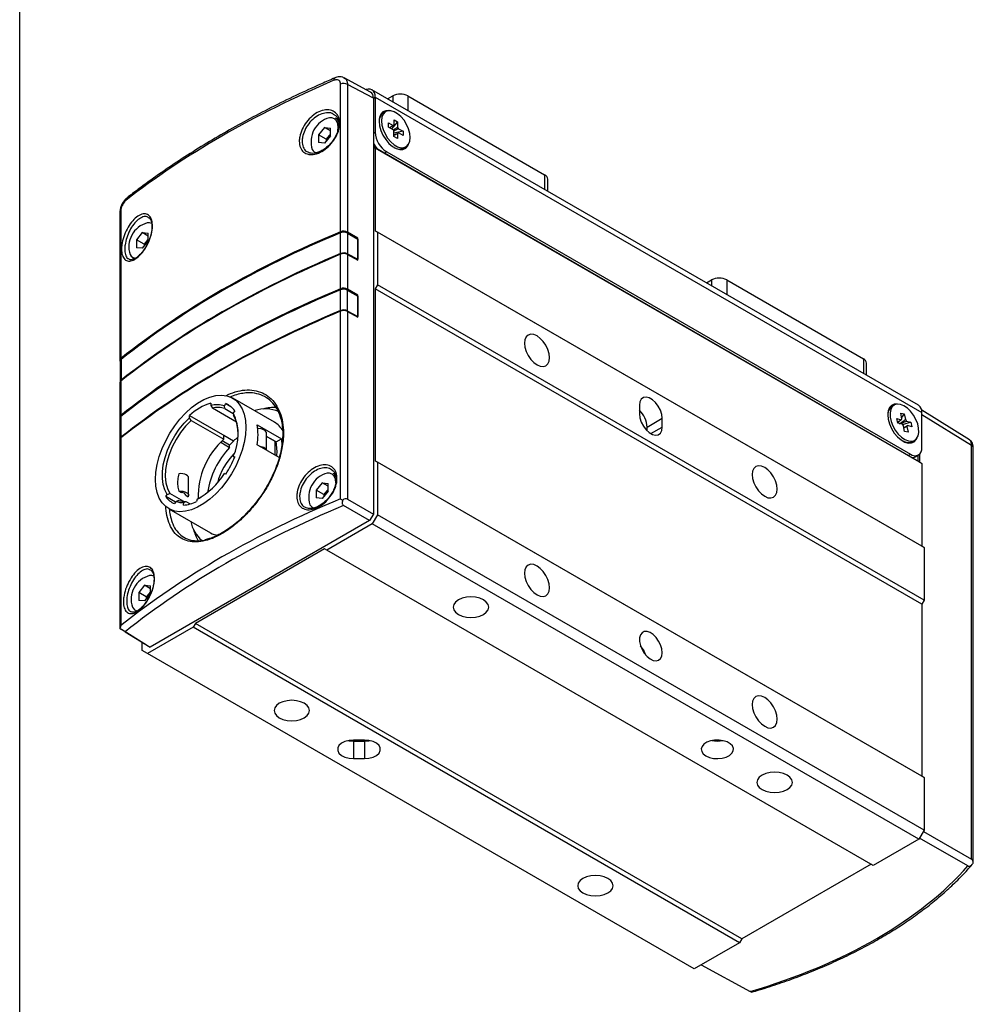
# Model space of a CAD drawing. Header units: millimetres. Extents: x 8 to 292, y 5 to 205.
# Tile 2 of 15: x 8 to 52, y 29 to 75. Entities that reach past the tile are written whole.
import ezdxf

# ---------------------------------------------------------------- set-up
doc = ezdxf.new("R2010")
doc.units = ezdxf.units.MM
doc.layers.add('圖框線條', color=7, linetype='Continuous')

msp = doc.modelspace()

# ---------------------------------------------------------------- linework, layer by layer
at = {"color": 7, "linetype": 'Continuous', "lineweight": 25}
for p, q in [((22.63204, 64.78388), (22.63204, 71.667)), ((24.02731, 71.29255), (22.80248, 71.9511)), ((22.9523, 71.65391), (22.9523, 64.76734)), ((24.16225, 71.00336), (22.9523, 71.65391)), ((49.55112, 56.70234), (24.09527, 71.39769)), ((24.82366, 70.9772), (25.06381, 71.11583)), ((25.77091, 71.11583), (32.13488, 67.442)), ((24.16225, 71.00336), (24.16225, 51.63088)), ((24.25064, 71.05431), (24.25064, 69.42122)), ((24.25064, 71.05431), (49.70648, 56.35896)), ((24.73027, 70.38694), (24.6242, 70.32571)), ((22.50901, 70.01319), (22.39214, 70.08066)), ((24.86918, 69.66099), (24.86952, 69.85676)), ((24.86952, 69.85676), (25.07526, 69.73751)), ((25.29076, 69.90248), (25.01007, 69.57933)), ((25.12064, 69.7635), (25.12105, 70.00084)), ((25.12105, 70.00084), (25.29076, 69.90248)), ((25.29076, 69.90248), (25.29034, 69.66514)), ((21.88183, 69.6425), (21.60871, 69.30274)), ((21.60871, 69.30274), (21.60871, 68.93856)), ((21.96226, 69.09864), (21.60871, 69.30274)), ((21.88183, 69.6425), (22.15495, 69.61808)), ((22.15495, 69.48483), (21.88183, 69.6425)), ((22.15495, 69.33834), (22.09882, 69.26852)), ((22.15495, 69.2539), (22.15495, 69.61808)), ((25.07492, 69.54174), (24.86918, 69.66099)), ((25.1197, 69.22591), (25.12011, 69.46325)), ((25.54127, 69.4674), (25.11998, 69.38635)), ((25.28982, 69.36489), (25.28941, 69.12755)), ((25.54093, 69.27163), (25.33519, 69.39088)), ((25.33554, 69.58665), (25.54127, 69.4674)), ((25.54127, 69.4674), (25.54093, 69.27163)), ((21.88183, 68.91414), (21.60871, 68.93856)), ((22.15495, 69.2539), (21.88183, 68.91414)), ((22.09882, 69.26852), (21.96226, 69.09864)), ((21.96226, 69.09864), (21.96226, 69.0142)), ((25.28941, 69.12755), (25.1197, 69.22591)), ((21.10709, 68.50239), (21.16289, 68.47664)), ((24.16225, 68.73738), (24.25064, 68.68634)), ((49.60041, 54.05224), (24.16225, 68.73738)), ((24.25064, 68.68634), (24.25064, 64.82818)), ((49.70648, 53.99099), (24.25064, 68.68634)), ((24.78097, 68.50267), (49.17615, 54.41963)), ((25.57412, 68.68022), (25.68019, 68.74145)), ((32.28132, 66.67198), (32.28132, 67.2379)), ((12.3524, 65.67548), (12.3524, 58.79136)), ((12.39989, 65.76011), (12.39989, 58.87699)), ((13.39655, 64.74405), (13.12343, 64.40429)), ((13.39655, 64.74405), (13.66967, 64.71963)), ((13.66967, 64.58638), (13.39655, 64.74405)), ((13.66967, 64.35545), (13.66967, 64.71963)), ((13.84706, 65.06077), (13.84402, 64.91987)), ((22.63481, 63.77222), (22.63481, 64.73734)), ((23.4428, 64.48418), (22.9523, 64.76734)), ((22.9551, 64.72081), (22.9551, 63.7626)), ((22.9551, 64.72081), (23.43926, 64.44131)), ((24.25064, 64.82818), (24.3567, 64.76693)), ((49.70648, 50.13284), (24.25064, 64.82818)), ((24.3567, 64.76693), (24.3567, 62.31731)), ((49.81254, 50.07159), (24.3567, 64.76693)), ((13.12343, 64.40429), (13.12343, 64.04011)), ((13.47698, 64.20019), (13.12343, 64.40429)), ((13.66967, 64.35545), (13.39655, 64.01569)), ((13.61354, 64.37007), (13.47698, 64.20019)), ((13.66967, 64.43989), (13.61354, 64.37007)), ((23.4039, 64.46172), (23.4428, 64.48418)), ((23.43926, 64.44131), (23.43926, 63.50229)), ((23.4428, 63.4635), (23.4428, 64.48418)), ((13.39655, 64.01569), (13.12343, 64.04011)), ((13.47698, 64.20019), (13.47698, 64.11575)), ((12.95694, 63.53671), (12.99572, 63.51433)), ((13.01363, 63.51101), (12.95694, 63.53671)), ((22.63204, 62.13012), (22.63204, 63.73686)), ((22.9523, 63.72723), (22.9523, 62.11358)), ((22.9523, 63.72723), (23.4428, 63.4635)), ((22.9551, 63.7626), (23.43926, 63.50229)), ((23.43926, 63.50229), (23.40618, 63.48319)), ((39.6729, 62.40492), (39.91305, 62.54355)), ((40.62016, 62.54355), (46.98412, 58.86971)), ((22.62414, 61.1123), (22.62414, 62.07742)), ((22.94443, 62.06089), (22.94443, 61.10268)), ((22.94443, 62.06089), (23.42859, 61.78139)), ((23.4428, 61.83042), (22.9523, 62.11358)), ((24.3567, 62.31731), (24.25064, 62.1336)), ((24.25064, 62.1336), (24.25064, 54.10993)), ((49.70648, 47.43825), (24.25064, 62.1336)), ((49.81254, 47.62196), (24.3567, 62.31731)), ((23.39323, 61.8018), (23.4428, 61.83042)), ((23.42859, 61.78139), (23.42859, 60.84237)), ((23.4428, 60.80974), (23.4428, 61.83042)), ((22.63204, 52.3424), (22.63204, 61.0831)), ((22.94443, 61.10268), (23.42859, 60.84237)), ((22.9523, 61.07347), (22.9523, 52.32937)), ((22.9523, 61.07347), (23.4428, 60.80974)), ((23.42859, 60.84237), (23.40618, 60.82943)), ((12.36566, 58.75087), (12.36566, 57.79204)), ((12.41318, 58.83651), (12.41318, 57.8714)), ((47.13056, 58.0997), (47.13056, 58.66561)), ((12.39989, 57.82997), (12.39989, 56.22323)), ((12.3524, 57.74634), (12.3524, 56.13761)), ((19.55083, 55.91229), (17.60629, 57.03485)), ((16.58921, 56.79805), (16.58921, 56.69195)), ((16.58921, 56.69195), (16.65992, 56.56592)), ((17.78813, 55.91462), (16.65992, 56.56592)), ((17.22177, 56.66962), (17.29055, 56.77597)), ((17.23737, 56.54359), (17.22177, 56.66962)), ((17.23737, 56.54359), (17.63435, 56.31442)), ((17.29055, 56.77597), (17.51324, 56.64741)), ((17.69961, 56.44916), (17.63084, 56.34281)), ((36.55429, 56.70474), (36.55429, 56.29646)), ((48.41835, 56.7121), (48.31228, 56.65087)), ((51.92782, 55.08608), (49.69767, 56.46501)), ((12.35499, 56.09095), (12.35499, 55.12783)), ((12.40251, 56.1766), (12.40251, 55.21148)), ((15.59926, 56.12046), (15.59926, 56.22657)), ((15.59926, 56.22657), (17.64987, 55.04278)), ((15.66997, 55.99443), (15.59926, 56.12046)), ((15.66997, 55.99443), (17.19025, 55.1168)), ((17.63084, 56.34281), (17.64644, 56.21679)), ((36.90785, 55.68422), (37.61495, 56.09243)), ((37.61495, 55.68416), (37.61495, 56.09243)), ((48.54704, 56.07692), (48.74487, 56.02798)), ((48.59366, 55.86157), (48.54704, 56.07692)), ((48.71945, 56.33574), (48.88262, 56.29538)), ((48.77597, 56.07467), (48.71945, 56.33574)), ((48.88262, 56.29538), (48.76415, 56.12928)), ((48.88262, 56.29538), (48.93914, 56.03431)), ((49.70648, 54.72588), (49.70648, 56.35896)), ((18.74857, 55.79282), (19.87994, 55.13969)), ((36.90785, 55.51498), (36.90785, 55.68422)), ((48.64593, 55.96354), (48.5889, 55.88358)), ((48.79149, 55.81264), (48.59366, 55.86157)), ((49.19295, 55.91714), (48.80258, 55.79611)), ((48.90399, 55.48334), (48.84747, 55.74441)), ((48.99512, 55.96608), (49.19295, 55.91714)), ((49.01065, 55.70404), (49.06716, 55.44298)), ((49.23957, 55.7018), (49.04174, 55.75074)), ((49.19295, 55.91714), (49.23957, 55.7018)), ((12.3524, 55.09258), (12.3524, 46.29614)), ((12.39989, 55.17621), (12.39989, 46.43551)), ((17.64987, 55.03229), (17.19025, 55.29762)), ((17.19025, 55.1168), (17.19025, 55.29762)), ((19.17725, 54.60632), (19.17725, 55.4024)), ((19.52097, 55.05492), (19.17725, 55.25335)), ((19.58373, 55.0095), (19.17725, 55.24416)), ((19.52097, 55.05492), (19.53865, 55.04472)), ((19.62704, 54.99369), (19.87994, 55.13969)), ((49.06716, 55.44298), (48.90399, 55.48334)), ((49.2622, 55.00538), (49.36827, 55.06661)), ((17.04802, 54.97651), (17.46241, 54.73729)), ((17.46241, 54.84816), (17.11761, 55.04721)), ((17.46241, 54.73729), (17.46241, 54.84816)), ((17.64987, 55.04278), (17.64987, 55.03229)), ((19.77371, 54.26199), (18.74857, 54.85379)), ((19.62704, 54.99369), (19.53865, 55.04472)), ((19.58373, 54.60123), (19.58373, 55.0095)), ((19.58373, 54.37166), (19.58373, 54.60123)), ((52.02546, 35.54586), (52.02546, 54.8195)), ((52.09563, 35.39074), (52.09563, 54.71925)), ((17.63084, 54.32432), (17.69961, 54.29738)), ((17.64644, 54.30509), (17.63084, 54.32432)), ((17.64644, 54.30509), (17.69226, 54.27864)), ((49.37434, 54.28044), (49.55112, 54.38249)), ((49.5297, 54.09306), (49.5297, 54.37013)), ((49.61809, 54.04203), (49.61809, 54.43838)), ((24.25064, 54.10993), (24.3567, 54.04868)), ((49.70648, 39.41459), (24.25064, 54.10993)), ((24.3567, 54.04868), (24.3567, 51.59906)), ((49.81254, 39.35334), (24.3567, 54.04868)), ((49.60041, 54.05224), (49.70648, 53.99099)), ((49.70648, 53.99099), (49.70648, 50.13284)), ((15.55333, 52.49381), (15.55333, 53.31035)), ((17.29055, 53.49828), (17.22177, 53.52522)), ((22.38686, 53.46712), (22.28608, 53.5253)), ((21.77576, 53.08714), (21.50264, 52.74739)), ((21.77576, 53.08714), (22.04888, 53.06272)), ((22.04888, 52.92948), (21.77576, 53.08714)), ((22.04888, 52.78298), (21.99275, 52.71316)), ((22.04888, 52.69854), (22.04888, 53.06272)), ((14.48885, 52.44385), (14.55763, 52.5502)), ((14.94061, 52.18305), (14.48885, 52.44385)), ((14.55763, 52.5502), (14.68344, 52.59458)), ((15.33744, 52.21704), (14.68344, 52.59458)), ((15.09661, 52.69588), (15.20992, 52.63047)), ((15.42756, 52.50483), (15.54087, 52.43942)), ((15.95153, 52.32944), (15.92829, 52.21587)), ((16.04086, 52.3796), (15.95153, 52.32944)), ((16.04086, 52.3796), (16.13023, 52.42636)), ((21.50264, 52.74739), (21.50264, 52.38321)), ((21.85619, 52.54328), (21.50264, 52.74739)), ((21.77576, 52.35878), (21.50264, 52.38321)), ((22.04888, 52.69854), (21.77576, 52.35878)), ((21.99275, 52.71316), (21.85619, 52.54328)), ((21.85619, 52.54328), (21.85619, 52.45884)), ((22.9523, 52.32937), (24.16225, 51.63088)), ((14.63153, 51.88186), (16.57607, 50.7593)), ((14.9667, 52.22339), (14.89792, 52.11704)), ((15.09251, 52.26778), (14.9667, 52.22339)), ((15.31358, 52.05121), (15.33682, 52.16477)), ((15.33682, 52.16477), (15.42615, 52.21494)), ((15.42615, 52.21494), (15.62303, 52.10128)), ((20.9889, 51.95369), (21.04446, 51.92806)), ((23.98539, 51.32462), (22.77542, 52.02312)), ((24.16225, 51.63088), (23.98539, 51.32462)), ((24.3567, 51.59906), (24.11021, 51.17213)), ((49.81254, 36.90372), (24.3567, 51.59906)), ((23.98539, 51.32462), (13.7678, 45.42613)), ((24.11021, 51.17213), (21.98889, 49.94751)), ((49.56605, 36.47678), (24.11021, 51.17213)), ((21.88282, 50.00876), (15.87042, 46.53788)), ((21.98889, 49.94751), (21.88282, 50.00876)), ((49.70648, 50.13284), (49.81254, 50.07159)), ((49.81254, 50.07159), (49.81254, 47.62196)), ((47.44473, 35.25217), (21.98889, 49.94751)), ((13.94229, 48.63501), (13.93916, 48.49366)), ((13.50261, 48.31116), (13.22949, 47.9714)), ((13.50261, 48.31116), (13.77573, 48.28674)), ((13.77573, 48.15349), (13.50261, 48.31116)), ((13.77573, 47.92256), (13.77573, 48.28674)), ((13.22949, 47.9714), (13.22949, 47.60722)), ((13.58305, 47.7673), (13.22949, 47.9714)), ((13.77573, 47.92256), (13.50261, 47.5828)), ((13.71961, 47.93718), (13.58305, 47.7673)), ((13.58305, 47.7673), (13.58305, 47.68286)), ((13.77573, 48.007), (13.71961, 47.93718)), ((13.50261, 47.5828), (13.22949, 47.60722)), ((49.81254, 47.62196), (49.70648, 47.43825)), ((49.70648, 47.43825), (49.70648, 39.41459)), ((13.06301, 47.10382), (13.08748, 47.08969)), ((15.76436, 46.35417), (13.64304, 45.12955)), ((15.87042, 46.53788), (15.76436, 46.35417)), ((41.2202, 31.65882), (15.76436, 46.35417)), ((41.32627, 31.84253), (15.87042, 46.53788)), ((13.591, 45.52829), (12.42256, 46.25075)), ((12.59936, 46.14859), (13.7678, 45.42613)), ((13.39655, 45.2719), (13.39655, 45.64853)), ((13.7678, 45.42613), (13.591, 45.52829)), ((13.64304, 45.12955), (13.39655, 45.2719)), ((39.09888, 30.43421), (13.64304, 45.12955)), ((23.7395, 41.10289), (23.2395, 41.10289)), ((23.2395, 41.0535), (23.2395, 40.23696)), ((23.2395, 41.0535), (23.7395, 41.0535)), ((23.7395, 41.0535), (23.7395, 40.23696)), ((23.2395, 40.23696), (23.7395, 40.23696)), ((49.70648, 39.41459), (49.81254, 39.35334)), ((49.81254, 39.35334), (49.81254, 36.90372)), ((49.81254, 36.90372), (49.56605, 36.47678)), ((49.77774, 36.84343), (52.02546, 35.54586)), ((49.56605, 36.47678), (47.44473, 35.25217)), ((51.84868, 35.23955), (49.60091, 36.53715)), ((47.33865, 35.31341), (41.32627, 31.84253)), ((41.2202, 31.65882), (39.09888, 30.43421)), ((41.32627, 31.84253), (41.2202, 31.65882)), ((39.4251, 30.62253), (41.71664, 29.39044))]:
    msp.add_line(p, q, dxfattribs=at)
at = {"color": 8, "linetype": 'Continuous', "lineweight": 25}
for p, q in [((25.06381, 71.11583), (25.06381, 70.83857)), ((25.77091, 71.11583), (25.77091, 70.43036)), ((24.16225, 71.00328), (24.25064, 71.05431)), ((22.5076, 69.50584), (22.51822, 69.6457)), ((24.16225, 69.3702), (24.25064, 69.42122)), ((24.78097, 68.50267), (24.6749, 68.44144)), ((32.13488, 67.442), (32.13488, 66.75653)), ((39.91305, 62.54355), (39.91305, 62.26628)), ((40.62016, 62.54355), (40.62016, 61.85808)), ((46.98412, 58.86971), (46.98412, 58.18424)), ((52.02546, 54.8195), (49.70648, 56.25336)), ((37.08454, 55.37796), (37.61495, 55.68416)), ((49.07008, 54.3584), (49.17615, 54.41963))]:
    msp.add_line(p, q, dxfattribs=at)
at = {"color": 7, "linetype": 'Continuous', "lineweight": 25, "flags": 128}
for points in [[(24.25064, 71.05431), (24.24044, 71.1679), (24.21027, 71.26536), (24.16126, 71.34294), (24.0953, 71.39767), (24.01494, 71.42744), (23.92325, 71.4311), (23.82377, 71.40852), (23.81646, 71.40592)], [(24.88749, 70.43107), (24.88378, 70.4316), (24.73284, 70.42726), (24.60524, 70.37039), (24.50841, 70.26429), (24.44796, 70.11513), (24.42741, 69.93158)], [(25.87698, 69.17484), (25.85778, 69.37161), (25.80066, 69.57957), (25.70894, 69.78663), (25.58794, 69.98077), (25.4447, 70.1507), (25.28754, 70.28655), (25.1256, 70.38041), (24.96829, 70.42684), (24.82474, 70.42313), (24.70331, 70.36951), (24.61105, 70.26908), (24.55332, 70.12769), (24.53348, 69.95355), (24.55268, 69.75678), (24.6098, 69.54882), (24.70152, 69.34176), (24.82252, 69.14762), (24.96576, 68.97769), (25.12292, 68.84184), (25.28486, 68.74798), (25.44217, 68.70155), (25.58571, 68.70526), (25.70715, 68.75888), (25.79941, 68.85931), (25.85714, 69.0007), (25.87698, 69.17484)], [(24.42741, 69.93158), (24.44796, 69.72431), (24.50841, 69.50536), (24.60524, 69.28745), (24.73284, 69.08326), (24.88378, 68.90465), (25.04929, 68.76199), (25.21975, 68.66358), (25.38526, 68.61514), (25.5362, 68.61949), (25.6638, 68.67636), (25.76063, 68.78246), (25.79703, 68.85553)], [(22.15495, 69.32919), (22.13086, 69.30526), (22.09882, 69.26852)], [(13.66967, 64.43074), (13.64558, 64.40681), (13.61354, 64.37007)], [(32.36469, 58.91921), (32.34481, 59.10504), (32.28653, 59.30115), (32.19382, 59.49419), (32.073, 59.67099), (31.93231, 59.81951), (31.78132, 59.92962), (31.63034, 59.99383), (31.48964, 60.00776), (31.36882, 59.97045), (31.27611, 59.88445), (31.21784, 59.75562), (31.19796, 59.59275), (31.21784, 59.40692), (31.27611, 59.2108), (31.36882, 59.01777), (31.48964, 58.84097), (31.63034, 58.69245), (31.78132, 58.58233), (31.93231, 58.51812), (32.073, 58.5042), (32.19382, 58.54151), (32.28653, 58.6275), (32.34481, 58.75633), (32.36469, 58.91921)], [(14.01526, 53.24395), (14.03486, 53.58604), (14.09327, 53.94438), (14.18942, 54.31229), (14.32151, 54.68292), (14.48709, 55.04937), (14.68306, 55.40481), (14.90578, 55.74262), (15.15109, 56.05651), (15.41444, 56.34063), (15.69091, 56.58968), (15.97535, 56.79903), (16.26246, 56.96478), (16.54691, 57.08384), (16.82337, 57.15399), (17.08672, 57.17392), (17.33204, 57.14327), (17.55476, 57.06261), (17.75073, 56.93343), (17.9163, 56.75815), (18.04839, 56.54003), (18.14454, 56.28313), (18.20296, 55.99223), (18.22255, 55.67277), (18.20296, 55.33068), (18.14454, 54.97234), (18.04839, 54.60443), (17.9163, 54.23379), (17.75073, 53.86734), (17.55476, 53.5119), (17.33204, 53.17409), (17.08672, 52.86021), (16.82337, 52.57609), (16.54691, 52.32704), (16.26246, 52.11769), (15.97535, 51.95194), (15.69091, 51.83288), (15.41444, 51.76273), (15.15109, 51.74279), (14.90578, 51.77344), (14.68306, 51.85411), (14.48709, 51.98329), (14.32151, 52.15857), (14.18942, 52.37669), (14.09327, 52.63359), (14.03486, 52.92449), (14.01526, 53.24395)], [(37.61495, 56.09243), (37.59347, 56.27737), (37.53077, 56.47212), (37.43192, 56.66092), (37.30493, 56.82847), (37.1601, 56.96118), (37.00915, 57.04832), (36.86432, 57.08283), (36.73733, 57.0619), (36.63848, 56.98723), (36.57578, 56.86487), (36.55429, 56.70474)], [(48.57556, 56.75624), (48.57185, 56.75677), (48.42091, 56.75243), (48.29332, 56.69555), (48.19648, 56.58945), (48.13604, 56.44029), (48.11549, 56.25674)], [(49.07785, 55.03696), (49.22706, 55.02349), (49.35688, 55.06034), (49.45975, 55.14538), (49.52971, 55.27365), (49.56268, 55.4377), (49.55675, 55.628), (49.51226, 55.8335), (49.4318, 56.04223), (49.32005, 56.24209), (49.18349, 56.42144), (49.03007, 56.56987), (48.8687, 56.67876), (48.70877, 56.74176), (48.55955, 56.75523), (48.42974, 56.71837), (48.32686, 56.63334), (48.2569, 56.50507), (48.22394, 56.34101), (48.22986, 56.15071), (48.27435, 55.94522), (48.35481, 55.73648), (48.46657, 55.53663), (48.60312, 55.35728), (48.75654, 55.20884), (48.91791, 55.09996), (49.07785, 55.03696)], [(14.55763, 52.5502), (14.44406, 52.76179), (14.36772, 53.01139), (14.33033, 53.29337), (14.33273, 53.60137), (14.37488, 53.92843), (14.45582, 54.26719), (14.57372, 54.60998), (14.72593, 54.94909), (14.90901, 55.27686), (15.11883, 55.5859), (15.35066, 55.86923), (15.59926, 56.12046)], [(15.66997, 55.99443), (15.4143, 55.72992), (15.17835, 55.43064), (14.9683, 55.10445), (14.78966, 54.75992), (14.64714, 54.40608), (14.54446, 54.05223), (14.48433, 53.70767), (14.46833, 53.38143), (14.49687, 53.08208), (14.56921, 52.81748), (14.68344, 52.59458)], [(36.55429, 56.29646), (36.57578, 56.11153), (36.63848, 55.91677), (36.73733, 55.72797), (36.86432, 55.56043), (37.00915, 55.42771), (37.1601, 55.34057), (37.30493, 55.30607), (37.43192, 55.327), (37.53077, 55.40167), (37.59347, 55.52403), (37.61495, 55.68416)], [(48.11549, 56.25674), (48.13604, 56.04947), (48.19648, 55.83052), (48.29332, 55.61262), (48.42091, 55.40843), (48.57185, 55.22981), (48.73736, 55.08715), (48.90783, 54.98875), (49.07334, 54.94031), (49.22428, 54.94465), (49.35187, 55.00153), (49.44871, 55.10763), (49.48511, 55.18069)], [(19.17725, 55.4024), (19.17464, 55.42745), (19.13527, 55.50015), (19.05342, 55.55991), (18.93995, 55.59879), (18.80988, 55.61165), (18.77808, 55.61059)], [(18.85213, 54.79401), (18.93995, 54.78225), (19.05342, 54.74337), (19.13527, 54.68361), (19.17464, 54.61091), (19.17532, 54.60744)], [(48.80458, 55.04266), (48.81184, 55.03873), (48.97178, 54.97573)], [(49.37434, 54.28044), (49.29401, 54.25069), (49.26393, 54.24649)], [(42.97129, 52.79615), (42.95141, 52.98198), (42.89313, 53.17809), (42.80042, 53.37113), (42.67961, 53.54793), (42.53891, 53.69645), (42.38792, 53.80656), (42.23694, 53.87077), (42.09624, 53.8847), (41.97542, 53.84739), (41.88272, 53.76139), (41.82444, 53.63256), (41.80456, 53.46968), (41.82444, 53.28386), (41.88272, 53.08774), (41.97542, 52.89471), (42.09624, 52.71791), (42.23694, 52.56939), (42.38792, 52.45927), (42.53891, 52.39506), (42.67961, 52.38114), (42.80042, 52.41845), (42.89313, 52.50444), (42.95141, 52.63327), (42.97129, 52.79615)], [(15.55333, 53.31035), (15.54122, 53.364), (15.50499, 53.41475), (15.44716, 53.45833), (15.37168, 53.49172), (15.28376, 53.51263), (15.18944, 53.51962), (15.09522, 53.51221)], [(22.04888, 52.77383), (22.0248, 52.74991), (21.99275, 52.71316)], [(15.09661, 52.69588), (15.19052, 52.70308), (15.28445, 52.69598), (15.37199, 52.67507), (15.44716, 52.64178), (15.50482, 52.59839), (15.54103, 52.54786), (15.55333, 52.49363), (15.54087, 52.43942)], [(32.36469, 48.20096), (32.34481, 48.38679), (32.28653, 48.5829), (32.19382, 48.77594), (32.073, 48.95274), (31.93231, 49.10126), (31.78132, 49.21138), (31.63034, 49.27558), (31.48964, 49.28951), (31.36882, 49.2522), (31.27611, 49.1662), (31.21784, 49.03737), (31.19796, 48.8745), (31.21784, 48.68867), (31.27611, 48.49256), (31.36882, 48.29952), (31.48964, 48.12272), (31.63034, 47.9742), (31.78132, 47.86408), (31.93231, 47.79987), (32.073, 47.78595), (32.19382, 47.82326), (32.28653, 47.90926), (32.34481, 48.03808), (32.36469, 48.20096)], [(13.77573, 47.99784), (13.75165, 47.97392), (13.71961, 47.93718)], [(28.12304, 46.95742), (28.2939, 46.88173), (28.49288, 46.83415), (28.7064, 46.81792), (28.91993, 46.83415), (29.1189, 46.88173), (29.28977, 46.95742), (29.42087, 47.05606), (29.50329, 47.17092), (29.5314, 47.29419), (29.50329, 47.41745), (29.42087, 47.53232), (29.28977, 47.63095), (29.1189, 47.70664), (28.91993, 47.75422), (28.7064, 47.77045), (28.49288, 47.75422), (28.2939, 47.70664), (28.12304, 47.63095), (27.99193, 47.53232), (27.90951, 47.41745), (27.8814, 47.29419), (27.90951, 47.17092), (27.99193, 47.05606), (28.12304, 46.95742)], [(37.61495, 45.17005), (37.59529, 45.34662), (37.53775, 45.53281), (37.4466, 45.7148), (37.32861, 45.87909), (37.19252, 46.01351), (37.04843, 46.10807), (36.90703, 46.15577), (36.77879, 46.15307), (36.67324, 46.10017), (36.5982, 46.00099), (36.55923, 45.86289), (36.55923, 45.69611), (36.5982, 45.51302), (36.67324, 45.3272), (36.77879, 45.15243), (36.90703, 45.00168), (37.04843, 44.88611), (37.19252, 44.81431), (37.32861, 44.7916), (37.4466, 44.81966), (37.53775, 44.89642), (37.59529, 45.01617), (37.61495, 45.17005)], [(42.97129, 42.0779), (42.95141, 42.26373), (42.89313, 42.45984), (42.80042, 42.65288), (42.67961, 42.82968), (42.53891, 42.9782), (42.38792, 43.08831), (42.23694, 43.15252), (42.09624, 43.16645), (41.97542, 43.12914), (41.88272, 43.04314), (41.82444, 42.91431), (41.80456, 42.75144), (41.82444, 42.56561), (41.88272, 42.36949), (41.97542, 42.17646), (42.09624, 41.99966), (42.23694, 41.85114), (42.38792, 41.74102), (42.53891, 41.67681), (42.67961, 41.66289), (42.80042, 41.7002), (42.89313, 41.7862), (42.95141, 41.91502), (42.97129, 42.0779)], [(19.77719, 42.13946), (19.94805, 42.06377), (20.14703, 42.01619), (20.36055, 41.99997), (20.57408, 42.01619), (20.77305, 42.06377), (20.94391, 42.13946), (21.07502, 42.2381), (21.15744, 42.35296), (21.18555, 42.47623), (21.15744, 42.59949), (21.07502, 42.71436), (20.94391, 42.813), (20.77305, 42.88868), (20.57408, 42.93626), (20.36055, 42.95249), (20.14703, 42.93626), (19.94805, 42.88868), (19.77719, 42.813), (19.64608, 42.71436), (19.56366, 42.59949), (19.53555, 42.47623), (19.56366, 42.35296), (19.64608, 42.2381), (19.77719, 42.13946)], [(23.2395, 41.10289), (23.0282, 41.08535), (22.83402, 41.03416), (22.67269, 40.95346), (22.55728, 40.84979), (22.49713, 40.73154), (22.49713, 40.60831), (22.55728, 40.49007), (22.67269, 40.38639), (22.83402, 40.30569), (23.0282, 40.2545), (23.2395, 40.23696)], [(22.98982, 41.0782), (23.0282, 41.07104), (23.2395, 41.0535)], [(23.7395, 40.23696), (23.9508, 40.2545), (24.14498, 40.30569), (24.30631, 40.38639), (24.42172, 40.49007), (24.48187, 40.60831), (24.48187, 40.73154), (24.42172, 40.84979), (24.30631, 40.95346), (24.14498, 41.03416), (23.9508, 41.08535), (23.7395, 41.10289)], [(23.7395, 41.0535), (23.9508, 41.07104), (23.98917, 41.0782)], [(39.65087, 40.36377), (39.81362, 40.29253), (40.00363, 40.24927), (40.20681, 40.23721), (40.40809, 40.25725), (40.59254, 40.30789), (40.74649, 40.38538), (40.85851, 40.48397), (40.9203, 40.59636), (40.92727, 40.7142), (40.87891, 40.82876), (40.77881, 40.93154), (40.63438, 41.01491), (40.45634, 41.0727), (40.2579, 41.10062), (40.05377, 41.0966), (39.85909, 41.06093), (39.6883, 40.99626), (39.55407, 40.90739), (39.46635, 40.8009), (39.43164, 40.68471), (39.45253, 40.56741), (39.52746, 40.45772), (39.65087, 40.36377)], [(42.26518, 38.79334), (42.43604, 38.71765), (42.63501, 38.67007), (42.84854, 38.65384), (43.06206, 38.67007), (43.26104, 38.71765), (43.4319, 38.79334), (43.56301, 38.89197), (43.64543, 39.00684), (43.67354, 39.13011), (43.64543, 39.25337), (43.56301, 39.36824), (43.4319, 39.46687), (43.26104, 39.54256), (43.06206, 39.59014), (42.84854, 39.60637), (42.63501, 39.59014), (42.43604, 39.54256), (42.26518, 39.46687), (42.13407, 39.36824), (42.05165, 39.25337), (42.02354, 39.13011), (42.05165, 39.00684), (42.13407, 38.89197), (42.26518, 38.79334)], [(33.91932, 33.97538), (34.09019, 33.89969), (34.28916, 33.85211), (34.50269, 33.83589), (34.71621, 33.85211), (34.91519, 33.89969), (35.08605, 33.97538), (35.21716, 34.07402), (35.29958, 34.18888), (35.32769, 34.31215), (35.29958, 34.43541), (35.21716, 34.55028), (35.08605, 34.64892), (34.91519, 34.7246), (34.71621, 34.77218), (34.50269, 34.78841), (34.28916, 34.77218), (34.09019, 34.7246), (33.91932, 34.64892), (33.78822, 34.55028), (33.7058, 34.43541), (33.67769, 34.31215), (33.7058, 34.18888), (33.78822, 34.07402), (33.91932, 33.97538)]]:
    msp.add_lwpolyline(points, dxfattribs=at)
at = {"color": 8, "linetype": 'Continuous', "lineweight": 25, "flags": 128}
for points in [[(22.51822, 69.6457), (22.49823, 69.81692), (22.43951, 69.9543), (22.34574, 70.04919), (22.22283, 70.09566), (22.11124, 70.09623)], [(13.8348, 65.16573), (13.73754, 65.19721), (13.62596, 65.19778)], [(22.41216, 53.09035), (22.39216, 53.26156), (22.33344, 53.39894), (22.23967, 53.49384), (22.11676, 53.5403), (22.00517, 53.54088)], [(13.93184, 48.73733), (13.84361, 48.76432), (13.73202, 48.76489)]]:
    msp.add_lwpolyline(points, dxfattribs=at)
at = {"color": 8, "linetype": 'Continuous', "lineweight": 25}
for centre, radius, start, end in [((22.43146, 71.86232), 0.11028, 122.385984, 190.586834), ((21.58879, 68.77204), 0.31473, 208.744342, 261.018146), ((12.76118, 66.25188), 0.13588, 130.394415, 183.411475), ((13.10513, 63.87534), 0.317, 208.880629, 269.860693), ((51.97049, 54.70635), 0.1258, 5.88405, 64.090099), ((21.48269, 52.21648), 0.3146, 208.714846, 254.8354), ((13.21018, 47.44138), 0.31559, 208.801013, 265.590625)]:
    msp.add_arc(centre, radius, start, end, dxfattribs=at)
at = {"color": 7, "linetype": 'Continuous', "lineweight": 25}
for centre, radius, start, end in [((22.77755, 71.30284), 0.39215, 63.537929, 111.781243), ((25.41736, 70.43348), 0.76851, 62.609692, 117.390308), ((24.87974, 69.95063), 0.45385, 124.266228, 185.03804), ((22.40756, 68.98212), 1.15284, 104.894166, 198.271575), ((22.2032, 69.76795), 0.36536, 19.233157, 58.858142), ((25.13292, 69.68945), 0.07506, 99.420309, 140.191055), ((25.40205, 69.47362), 1.1526, 182.605441, 237.394574), ((25.42218, 69.68944), 0.37737, 203.041681, 216.825536), ((25.27753, 69.43894), 0.07506, 279.420287, 320.190896), ((24.98828, 69.43895), 0.37736, 23.041646, 36.82563), ((22.60001, 68.8639), 0.64413, 141.08576, 164.58966), ((25.33885, 69.43726), 1.28144, 203.337095, 218.761187), ((25.3795, 69.11851), 0.47956, 236.741455, 293.943467), ((32.03109, 67.21294), 0.25147, 5.694575, 65.625505), ((12.46181, 65.66972), 0.10956, 124.413221, 176.986216), ((13.92228, 64.08367), 1.15284, 104.894168, 198.271573), ((14.11473, 63.96545), 0.64413, 141.08576, 164.58966), ((40.2666, 61.86119), 0.76851, 62.609732, 117.390207), ((46.88034, 58.64066), 0.25147, 5.694786, 65.625151), ((17.2866, 54.44684), 2.45246, 106.520924, 133.4737), ((16.86942, 55.6589), 1.07038, 70.780944, 105.176193), ((16.91073, 55.57397), 1.02317, 71.382346, 104.189504), ((16.95131, 55.93192), 0.90967, 34.65298, 68.103954), ((19.13642, 55.01715), 1.51415, 66.436045, 108.885145), ((19.53217, 54.74639), 1.84889, 86.392085, 105.937367), ((35.73333, 55.62357), 1.17608, 2.956012, 45.729252), ((48.60259, 56.25932), 0.48744, 126.554472, 182.749335), ((49.33242, 56.39656), 0.37595, 354.260338, 54.427457), ((15.58179, 55.33357), 2.28411, 333.77774, 26.22226), ((16.38879, 55.44985), 1.47305, 359.055438, 31.375449), ((48.83308, 56.00293), 0.0917, 128.523506, 164.145803), ((48.69931, 55.78045), 0.34924, 32.107913, 46.626532), ((15.99629, 55.3233), 2.79203, 350.319095, 9.680905), ((18.99824, 54.97891), 1.08469, 29.454209, 59.373501), ((49.08736, 55.99831), 0.34931, 212.109371, 226.625074), ((48.95353, 55.77579), 0.0917, 308.523506, 344.145803), ((19.59099, 52.44093), 3.59497, 131.897909, 181.406956), ((19.83568, 52.61018), 3.27036, 127.418175, 131.941355), ((17.63311, 54.72047), 2.2856, 3.542738, 10.568812), ((20.39813, 51.99121), 4.01988, 136.911632, 170.763378), ((20.15994, 52.28937), 3.71807, 132.461956, 136.511988), ((17.41505, 54.54165), 2.25771, 354.524551, 11.550055), ((49.08215, 55.33181), 0.37279, 252.779483, 298.881055), ((49.38317, 54.67343), 0.32753, 230.796756, 9.214242), ((19.97277, 52.23377), 3.19483, 135.876436, 164.49122), ((13.52189, 55.93173), 4.48603, 327.149296, 338.634269), ((14.37016, 55.28183), 3.34923, 298.17452, 328.366632), ((22.30149, 52.42677), 1.15284, 104.894174, 198.271592), ((22.10268, 53.2193), 0.35675, 24.286166, 59.063469), ((15.23716, 52.96109), 0.90967, 214.652957, 248.103959), ((15.23347, 52.41995), 0.21184, 23.621722, 96.383655), ((22.49396, 52.30854), 0.64414, 141.085878, 164.589263), ((15.29891, 53.12318), 0.95916, 249.735472, 272.265309), ((15.40081, 53.1347), 0.92011, 250.423129, 271.57765), ((15.21292, 53.65673), 1.60867, 273.587569, 296.403966), ((17.18501, 51.58637), 1.55902, 190.901358, 229.851557), ((17.6325, 51.38038), 1.90866, 194.295627, 211.25857), ((17.08872, 51.65378), 1.03097, 240.18183, 260.305966), ((14.02834, 47.65078), 1.15284, 104.894196, 198.271556), ((14.22079, 47.53256), 0.64412, 141.085533, 164.589698), ((35.65853, 44.65293), 1.26345, 18.577257, 41.417279), ((40.1812, 42.31702), 1.26373, 258.605198, 281.39489)]:
    msp.add_arc(centre, radius, start, end, dxfattribs=at)
for centre, major_axis, ratio, start_param, end_param in [((49.45899, 51.21973), (45.74839, 0.67606), 0.56718054, 2.19736218, 2.49826384), ((23.72024, 70.74804), (0.31257, 0.54145), 0.57720571, 5.49785822, 6.3006347), ((49.45899, 42.74626), (45.74813, -0.70385), 0.58727488, 2.20641604, 2.52404328), ((49.46786, 42.70225), (45.74813, -0.70385), 0.58727488, 2.20658055, 2.52387878), ((22.77863, 64.66346), (0.24999, -0.00385), 0.58727488, 0.81188663, 2.20641604), ((22.78144, 64.61693), (0.24999, -0.00385), 0.58727488, 0.81188663, 2.20658055), ((49.46786, 43.02488), (45.74838, 0.67971), 0.56712456, 2.18911946, 2.50641769), ((22.77863, 63.62347), (0.24999, 0.00371), 0.56712456, 0.79442554, 2.18895496), ((22.78144, 63.65885), (0.24999, 0.00371), 0.56712456, 0.79442554, 2.18911946), ((49.45899, 42.98696), (45.74838, 0.67971), 0.56712456, 2.18895496, 2.5065822), ((49.45899, 40.0925), (45.74813, -0.70385), 0.58727488, 2.20641604, 2.52404328), ((49.45719, 40.04233), (45.74813, -0.70385), 0.58727488, 2.20658055, 2.52387878), ((22.77077, 61.95701), (0.24999, -0.00385), 0.58727488, 0.81188663, 2.20658055), ((22.77863, 62.0097), (0.24999, -0.00385), 0.58727488, 0.81188663, 2.20641604), ((49.45899, 40.3332), (45.74838, 0.67971), 0.56712456, 2.18895496, 2.5065822), ((49.45719, 40.36496), (45.74838, 0.67971), 0.56712456, 2.18911946, 2.50641769), ((22.77077, 60.99893), (0.24999, 0.00371), 0.56712456, 0.79442554, 2.18911946), ((22.77863, 60.96972), (0.24999, 0.00371), 0.56712456, 0.79442554, 2.18895496), ((12.6024, 58.78884), (0.24999, -0.00385), 0.58727488, 2.52404328, 3.47778726), ((12.61566, 58.74835), (0.24999, -0.00385), 0.58727488, 2.52387878, 3.15062782), ((12.6024, 57.74886), (0.24999, 0.00371), 0.56712456, 2.5065822, 3.13316674), ((12.61566, 57.79027), (0.24999, 0.00371), 0.56712456, 2.50641769, 3.13316674), ((12.6024, 56.13509), (0.24999, -0.00385), 0.58727488, 2.52404328, 3.34277771), ((12.60499, 56.08843), (0.24999, -0.00385), 0.58727488, 2.52387878, 3.15062782), ((12.6024, 55.0951), (0.24999, 0.00371), 0.56712456, 2.5065822, 3.13316674), ((12.60499, 55.13035), (0.24999, 0.00371), 0.56712456, 2.50641769, 3.13316674), ((49.45899, 30.3083), (45.74815, -0.69994), 0.58722082, 2.20636496, 2.52399221), ((22.77863, 52.02139), (0.17203, 0.30891), 0.58723162, 6.27411468, 7.2394414), ((49.45591, 30.10597), (45.49814, -0.7), 0.58727488, 2.20641944, 2.52404158), ((12.6024, 46.14672), (0.24999, -0.14947), 0.01465316, 2.9529471, 3.9182983), ((51.84563, 35.24131), (0.18126, 0.30371), 0.56691603, 5.41435203, 6.29142154), ((31.60763, 40.76945), (22.6242, 0.33614), 0.56712456, 5.16715642, 5.81156962)]:
    msp.add_ellipse(centre, major_axis=major_axis, ratio=ratio, start_param=start_param, end_param=end_param, dxfattribs=at)
for points, knots in [([(22.37298, 71.95571), (22.16071, 71.86388), (21.54518, 71.59763), (20.54918, 71.13989), (19.39628, 70.57584), (18.27629, 69.99039), (17.18991, 69.38458), (16.13851, 68.75891), (15.12302, 68.11415), (14.14528, 67.45068), (13.33148, 66.86272), (12.85161, 66.49293), (12.67305, 66.35532)], [0, 0, 0, 0, 0.05771616, 0.16735661, 0.27700604, 0.38666112, 0.49632157, 0.60598687, 0.71565629, 0.82532879, 0.93500301, 1, 1, 1, 1]), ([(22.63204, 71.667), (22.62869, 71.69958), (22.62199, 71.76477), (22.56988, 71.83362), (22.49313, 71.87037), (22.4061, 71.87175), (22.34747, 71.85079), (22.32306, 71.84206)], [0, 0, 0, 0, 0.20994149, 0.4200891, 0.63173172, 0.84663945, 1, 1, 1, 1]), ([(22.79897, 71.94623), (22.77681, 71.95916), (22.7148, 71.99533), (22.59412, 72.00703), (22.47193, 71.9958), (22.40079, 71.96335), (22.37396, 71.95111)], [0, 0, 0, 0, 0.17476395, 0.4889619, 0.80723972, 1, 1, 1, 1]), ([(22.58535, 69.73469), (22.58529, 69.73409), (22.57409, 69.62356), (22.5153, 69.38974), (22.33035, 69.04576), (22.06847, 68.74186), (21.75824, 68.5119), (21.43513, 68.38333), (21.13712, 68.3727), (20.89855, 68.48188), (20.74518, 68.69769), (20.69906, 68.95879), (20.72708, 69.25226), (20.82786, 69.56503), (21.03358, 69.90649), (21.30804, 70.19405), (21.6226, 70.39508), (21.94284, 70.48584), (22.23239, 70.45491), (22.45314, 70.30487), (22.5876, 70.05834), (22.5861, 69.84197), (22.58535, 69.73469)], [0, 0, 0, 0, 0.00028803, 0.05307314, 0.10602595, 0.15952953, 0.21363571, 0.26806984, 0.32243657, 0.37645686, 0.43006543, 0.48335831, 0.51652154, 0.56980284, 0.62311242, 0.67663474, 0.73052703, 0.78478129, 0.8392094, 0.8934564, 0.94717571, 1, 1, 1, 1]), ([(22.33003, 70.24845), (22.35586, 70.23225), (22.42223, 70.19066), (22.49413, 70.08092), (22.54443, 69.92753), (22.55258, 69.79131), (22.54578, 69.71217), (22.54442, 69.69633)], [0, 0, 0, 0, 0.16862917, 0.43314332, 0.69033457, 0.93802026, 1, 1, 1, 1]), ([(24.9205, 69.63124), (24.9557, 69.65552), (25.00714, 69.69102), (25.05891, 69.72635), (25.07526, 69.73751)], [0, 0, 0, 0, 0.68418786, 1, 1, 1, 1]), ([(25.12064, 69.7635), (25.1028, 69.75149), (25.03693, 69.70713), (24.97108, 69.66238), (24.92307, 69.62975)], [0, 0, 0, 0, 0.27081768, 1, 1, 1, 1]), ([(22.54442, 69.69633), (22.54015, 69.66408), (22.52757, 69.56903), (22.47865, 69.40139), (22.3862, 69.20115), (22.26164, 69.00801), (22.11128, 68.83182), (21.94194, 68.68045), (21.76271, 68.56098), (21.5822, 68.47866), (21.41084, 68.43711), (21.26169, 68.43254), (21.18477, 68.45863), (21.14963, 68.47055)], [0, 0, 0, 0, 0.04883751, 0.14391889, 0.240645, 0.3368329, 0.43405629, 0.53174953, 0.6289872, 0.72574206, 0.8225287, 0.91893909, 1, 1, 1, 1]), ([(25.08378, 69.52529), (25.13479, 69.55996), (25.20363, 69.60674), (25.2725, 69.65312), (25.29034, 69.66514)], [0, 0, 0, 0, 0.74097745, 1, 1, 1, 1]), ([(25.33554, 69.58665), (25.31621, 69.57722), (25.24167, 69.54083), (25.1668, 69.50467), (25.11133, 69.47789)], [0, 0, 0, 0, 0.2592558, 1, 1, 1, 1]), ([(25.28982, 69.36489), (25.27199, 69.35631), (25.2153, 69.32903), (25.15864, 69.30211), (25.1198, 69.28366)], [0, 0, 0, 0, 0.31459494, 1, 1, 1, 1]), ([(25.11981, 69.28638), (25.17233, 69.31175), (25.24426, 69.34649), (25.31587, 69.38145), (25.33519, 69.39088)], [0, 0, 0, 0, 0.73014212, 1, 1, 1, 1]), ([(12.67335, 66.35551), (12.67324, 66.35544), (12.63205, 66.3288), (12.56089, 66.2489), (12.46573, 66.11077), (12.39619, 65.94746), (12.35567, 65.79855), (12.357, 65.71109), (12.35752, 65.6774)], [0, 0, 0, 0, 0.00054498, 0.20713529, 0.42564612, 0.64275852, 0.86238787, 1, 1, 1, 1]), ([(12.62553, 66.2438), (12.59981, 66.22026), (12.5484, 66.1732), (12.48022, 66.06569), (12.42938, 65.94644), (12.40341, 65.83994), (12.40087, 65.78221), (12.39989, 65.76011)], [0, 0, 0, 0, 0.21901704, 0.43784698, 0.6545941, 0.86779052, 1, 1, 1, 1]), ([(13.86631, 64.95332), (13.86617, 64.95158), (13.85725, 64.83762), (13.81049, 64.593), (13.66577, 64.2228), (13.46267, 63.88472), (13.22456, 63.616), (12.97829, 63.44677), (12.75169, 63.39773), (12.57059, 63.47636), (12.45509, 63.6737), (12.42169, 63.92954), (12.44409, 64.22627), (12.52108, 64.55133), (12.67796, 64.9201), (12.88773, 65.24481), (13.12935, 65.48843), (13.37572, 65.62103), (13.59778, 65.6265), (13.76637, 65.50407), (13.86844, 65.27531), (13.86701, 65.05992), (13.86631, 64.95332)], [0, 0, 0, 0, 0.00082229, 0.05395074, 0.10715288, 0.16058224, 0.21435923, 0.26851673, 0.32292439, 0.37726614, 0.43116642, 0.48444126, 0.5170452, 0.57027404, 0.62352074, 0.67723468, 0.73149064, 0.78594432, 0.84021724, 0.89409872, 0.94758725, 1, 1, 1, 1]), ([(13.67684, 65.45173), (13.69086, 65.44511), (13.72932, 65.42695), (13.78221, 65.35587), (13.82843, 65.23223), (13.84857, 65.12578), (13.8471, 65.06235), (13.84706, 65.06077)], [0, 0, 0, 0, 0.15440565, 0.42357071, 0.71244213, 0.99284549, 1, 1, 1, 1]), ([(13.84402, 64.91987), (13.84055, 64.88601), (13.83041, 64.78722), (13.79095, 64.61072), (13.73311, 64.42943), (13.6829, 64.32391), (13.66585, 64.28808)], [0, 0, 0, 0, 0.170128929, 0.496537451, 0.829076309, 1, 1, 1, 1]), ([(13.66585, 64.28808), (13.65089, 64.2541), (13.60479, 64.14936), (13.50551, 63.98704), (13.37635, 63.81229), (13.23962, 63.66932), (13.10446, 63.56435), (12.97921, 63.5001), (12.87223, 63.4795), (12.80463, 63.48478), (12.77299, 63.50868), (12.76291, 63.51629)], [0, 0, 0, 0, 0.06091461, 0.18775318, 0.31501612, 0.44141628, 0.56646527, 0.69116659, 0.81465788, 0.94096784, 1, 1, 1, 1]), ([(19.82803, 56.16683), (19.81993, 56.19842), (19.77336, 56.37993), (19.61086, 56.647), (19.34721, 56.95119), (19.01537, 57.16165), (18.63593, 57.27295), (18.32025, 57.30163), (18.13031, 57.26181), (18.08704, 57.25274)], [0, 0, 0, 0, 0.03836361, 0.22045973, 0.40255815, 0.5840692, 0.76557885, 0.94659531, 1, 1, 1, 1]), ([(19.80446, 56.19834), (19.82341, 56.14428), (19.87507, 55.99693), (19.92069, 55.72283), (19.94342, 55.38524), (19.92629, 55.02662), (19.8731, 54.65514), (19.78316, 54.27437), (19.65862, 53.88754), (19.50105, 53.50027), (19.3124, 53.11679), (19.09401, 52.74477), (18.93512, 52.49574), (18.84463, 52.37816), (18.84188, 52.37459)], [0, 0, 0, 0, 0.0546449, 0.14895148, 0.24363999, 0.33811697, 0.43187492, 0.52546772, 0.6193642, 0.71398316, 0.80790661, 0.90218223, 0.99702738, 1, 1, 1, 1]), ([(48.5808, 55.92101), (48.61904, 55.94602), (48.67358, 55.98171), (48.72846, 56.01733), (48.74487, 56.02798)], [0, 0, 0, 0, 0.70103702, 1, 1, 1, 1]), ([(48.66781, 55.84323), (48.74079, 55.89486), (48.83117, 55.95879), (48.92172, 56.02212), (48.93914, 56.03431)], [0, 0, 0, 0, 0.8075468, 1, 1, 1, 1]), ([(48.99512, 55.96608), (48.97586, 55.95614), (48.88683, 55.9102), (48.79742, 55.86439), (48.72737, 55.8285)], [0, 0, 0, 0, 0.21644712, 1, 1, 1, 1]), ([(48.86569, 55.66023), (48.90514, 55.68044), (48.96394, 55.71058), (49.02248, 55.74079), (49.04174, 55.75074)], [0, 0, 0, 0, 0.670914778, 1, 1, 1, 1]), ([(49.01065, 55.70404), (48.9924, 55.69563), (48.94558, 55.67404), (48.89872, 55.65277), (48.87012, 55.63979)], [0, 0, 0, 0, 0.38969474, 1, 1, 1, 1]), ([(52.09486, 54.71908), (52.09214, 54.77341), (52.08752, 54.86594), (52.03674, 54.98005), (51.98234, 55.0548), (51.93668, 55.07657), (51.92597, 55.08167)], [0, 0, 0, 0, 0.38414815, 0.65420432, 0.91893802, 1, 1, 1, 1]), ([(22.46267, 53.18888), (22.46261, 53.18832), (22.45144, 53.07773), (22.39278, 52.84365), (22.20818, 52.49911), (21.94684, 52.19465), (21.63741, 51.9642), (21.31526, 51.8352), (21.01821, 51.82413), (20.78039, 51.93291), (20.62746, 52.14846), (20.58145, 52.40959), (20.60941, 52.70328), (20.70998, 53.01643), (20.91525, 53.3584), (21.18906, 53.64652), (21.5028, 53.84803), (21.8221, 53.93924), (22.11073, 53.90874), (22.3308, 53.75908), (22.46493, 53.51274), (22.46342, 53.29626), (22.46267, 53.18888)], [0, 0, 0, 0, 0.00026953, 0.05309264, 0.10607806, 0.15959336, 0.21368558, 0.2680876, 0.32241996, 0.37641889, 0.43002626, 0.48333666, 0.51653301, 0.56983374, 0.62316292, 0.67669335, 0.73057379, 0.78479887, 0.83919158, 0.89341391, 0.94713258, 1, 1, 1, 1]), ([(22.20788, 53.70285), (22.23365, 53.68674), (22.29985, 53.64534), (22.37164, 53.53584), (22.42192, 53.38257), (22.43017, 53.24618), (22.42339, 53.16679), (22.42202, 53.15072)], [0, 0, 0, 0, 0.16850894, 0.43289723, 0.68979551, 0.93720122, 1, 1, 1, 1]), ([(15.09522, 53.51221), (15.07572, 53.41768), (15.03619, 53.22613), (15.03762, 52.94989), (15.07742, 52.77852), (15.09661, 52.69588)], [0, 0, 0, 0, 0.33528998, 0.67948572, 1, 1, 1, 1]), ([(22.42202, 53.15072), (22.41776, 53.11843), (22.40521, 53.0233), (22.35642, 52.85549), (22.2642, 52.655), (22.13996, 52.46155), (21.98999, 52.28503), (21.8211, 52.13332), (21.64238, 52.01351), (21.46243, 51.93087), (21.29164, 51.88901), (21.14294, 51.88417), (21.06625, 51.91009), (21.03117, 51.92194)], [0, 0, 0, 0, 0.04885889, 0.14395642, 0.2406952, 0.33689059, 0.43409898, 0.53176472, 0.62896399, 0.72566142, 0.8223887, 0.91874584, 1, 1, 1, 1]), ([(18.84188, 52.37459), (18.75897, 52.26368), (18.59007, 52.03773), (18.31272, 51.72349), (18.02149, 51.43102), (17.72129, 51.17002), (17.41744, 50.94214), (17.1139, 50.75015), (16.81569, 50.59902), (16.54571, 50.49116), (16.38265, 50.4536), (16.3112, 50.43714)], [0, 0, 0, 0, 0.11071631, 0.22554913, 0.34074024, 0.45467572, 0.56916719, 0.68377901, 0.79703992, 0.91106415, 1, 1, 1, 1]), ([(22.63204, 52.3424), (22.63246, 52.34215), (22.66093, 52.32534), (22.69553, 52.30353), (22.72961, 52.28204)], [0, 0, 0, 0, 0.01505654, 1, 1, 1, 1]), ([(22.72961, 52.28204), (22.7293, 52.28118), (22.71796, 52.24961), (22.70422, 52.19186), (22.70812, 52.1167), (22.73087, 52.05765), (22.7601, 52.03499), (22.77542, 52.02312)], [0, 0, 0, 0, 0.00895571, 0.32792568, 0.57487191, 0.77724691, 1, 1, 1, 1]), ([(14.79322, 51.24555), (14.79998, 51.22275), (14.84761, 51.06209), (14.99911, 50.83518), (15.24875, 50.58416), (15.55781, 50.42725), (15.91739, 50.37569), (16.18417, 50.37842), (16.33517, 50.42492), (16.34424, 50.42771)], [0, 0, 0, 0, 0.03172631, 0.2235572, 0.41495815, 0.60635907, 0.79708864, 0.98781471, 1, 1, 1, 1]), ([(13.96164, 48.52703), (13.96151, 48.52536), (13.95255, 48.41142), (13.90562, 48.16682), (13.76026, 47.7967), (13.55626, 47.4589), (13.31714, 47.19067), (13.06989, 47.02203), (12.84242, 46.97354), (12.6606, 47.05254), (12.54458, 47.2501), (12.51098, 47.50609), (12.53347, 47.80295), (12.61083, 48.12809), (12.76846, 48.4967), (12.97919, 48.82104), (13.22181, 49.06408), (13.46912, 49.19606), (13.69199, 49.20103), (13.86123, 49.07829), (13.96377, 48.84928), (13.96234, 48.63375), (13.96164, 48.52703)], [0, 0, 0, 0, 0.000789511, 0.053947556, 0.107175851, 0.160618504, 0.214389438, 0.268521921, 0.32289445, 0.377206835, 0.431098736, 0.484391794, 0.517043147, 0.570292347, 0.623560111, 0.677277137, 0.731511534, 0.785930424, 0.840171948, 0.894038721, 0.947532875, 1, 1, 1, 1]), ([(13.77113, 49.02596), (13.78535, 49.0192), (13.82422, 49.00075), (13.87744, 48.9291), (13.92371, 48.805), (13.94376, 48.69885), (13.94231, 48.63599), (13.94229, 48.63501)], [0, 0, 0, 0, 0.15569638, 0.42534946, 0.71467108, 0.99555756, 1, 1, 1, 1]), ([(13.93916, 48.49366), (13.93568, 48.45981), (13.92551, 48.36103), (13.88591, 48.18459), (13.82774, 48.00309), (13.77717, 47.89734), (13.75991, 47.86124)], [0, 0, 0, 0, 0.16988163, 0.49584836, 0.82791561, 1, 1, 1, 1]), ([(13.75991, 47.86124), (13.74502, 47.82759), (13.69887, 47.72324), (13.59934, 47.56139), (13.46967, 47.38687), (13.33237, 47.24416), (13.19663, 47.13945), (13.07079, 47.07544), (12.96318, 47.05503), (12.89494, 47.06052), (12.86305, 47.08459), (12.85289, 47.09225)], [0, 0, 0, 0, 0.06041967, 0.18733711, 0.31466784, 0.44112746, 0.56623179, 0.69098641, 0.81456344, 0.94097457, 1, 1, 1, 1]), ([(12.39989, 46.43551), (12.39958, 46.43483), (12.37904, 46.38974), (12.36807, 46.34162), (12.35726, 46.29422)], [0, 0, 0, 0, 0.01505737, 1, 1, 1, 1]), ([(12.59936, 46.14859), (12.58407, 46.15801), (12.5535, 46.17683), (12.49949, 46.20956), (12.43758, 46.24673), (12.3902, 46.27485), (12.36325, 46.29069), (12.35726, 46.29422)], [0, 0, 0, 0, 0.19802887, 0.39592086, 0.59621118, 0.91012656, 1, 1, 1, 1]), ([(51.84868, 35.23955), (51.8632, 35.23314), (51.8923, 35.2203), (51.94323, 35.2251), (51.99789, 35.24992), (52.05087, 35.29554), (52.07993, 35.33814), (52.09414, 35.35896)], [0, 0, 0, 0, 0.17880471, 0.35816254, 0.52988152, 0.77024895, 1, 1, 1, 1]), ([(41.78243, 29.35693), (41.89756, 29.39077), (42.3306, 29.51804), (43.06534, 29.75687), (43.97576, 30.08218), (44.85898, 30.43182), (45.71376, 30.80425), (46.53807, 31.19893), (47.33016, 31.61498), (48.08829, 32.05157), (48.81079, 32.50779), (49.49609, 32.98269), (50.14258, 33.47532), (50.74912, 33.98453), (51.31307, 34.5096), (51.74383, 34.95156), (51.979, 35.22022), (52.05332, 35.30512)], [0, 0, 0, 0, 0.02617668, 0.09846157, 0.17076002, 0.24306915, 0.31538957, 0.38772135, 0.46006437, 0.53241785, 0.60478033, 0.67714941, 0.74952112, 0.8218888, 0.89424497, 0.96658018, 1, 1, 1, 1]), ([(41.78261, 29.35639), (41.78273, 29.35632), (41.78519, 29.35463), (41.77399, 29.36013), (41.75027, 29.37242), (41.72654, 29.38513), (41.71664, 29.39044)], [0, 0, 0, 0, 0.01768333, 0.37882627, 0.74106204, 1, 1, 1, 1])]:
    msp.add_open_spline(points, degree=3, knots=knots, dxfattribs=at)
at = {"color": 8, "linetype": 'Continuous', "lineweight": 25}
for points, knots in [([(22.79781, 71.94408), (22.8151, 71.93708), (22.87328, 71.91352), (22.93451, 71.81472), (22.94637, 71.70754), (22.9523, 71.65391)], [0, 0, 0, 0, 0.17441158, 0.58686522, 1, 1, 1, 1]), ([(22.32514, 70.23966), (22.29681, 70.26171), (22.204, 70.33396), (21.97662, 70.34473), (21.6843, 70.26856), (21.39326, 70.08553), (21.14047, 69.82449), (20.95078, 69.51314), (20.85818, 69.22794), (20.83179, 68.95873), (20.87746, 68.72454), (20.97833, 68.55277), (21.07983, 68.51306), (21.10709, 68.50239)], [0, 0, 0, 0, 0.04722406, 0.15471147, 0.26183655, 0.36823252, 0.47390357, 0.57918042, 0.68443343, 0.74995405, 0.85524296, 0.96113075, 1, 1, 1, 1]), ([(13.67037, 65.44614), (13.65507, 65.45886), (13.59115, 65.51198), (13.42773, 65.48907), (13.20889, 65.37259), (12.99087, 65.14647), (12.80277, 64.84851), (12.66196, 64.50988), (12.59316, 64.21244), (12.5726, 63.93984), (12.60522, 63.71212), (12.67583, 63.55608), (12.747, 63.53095), (12.76346, 63.52514)], [0, 0, 0, 0, 0.03441318, 0.14375491, 0.25345744, 0.36277733, 0.47102465, 0.578338, 0.68561158, 0.75131754, 0.85868057, 0.96730948, 1, 1, 1, 1]), ([(17.28748, 57.14724), (17.43419, 57.21283), (17.73535, 57.34746), (18.18015, 57.42493), (18.60814, 57.41105), (18.99727, 57.29147), (19.33694, 57.07672), (19.61316, 56.76897), (19.81901, 56.38128), (19.94391, 55.9225), (19.9908, 55.35993), (19.92996, 54.74394), (19.76496, 54.103), (19.53845, 53.5128), (19.24114, 52.93405), (18.88544, 52.38084), (18.48084, 51.86934), (18.04207, 51.41152), (17.58216, 51.02234), (17.11597, 50.7098), (16.65704, 50.48535), (16.2174, 50.35159), (15.8093, 50.31614), (15.44093, 50.37673), (15.12321, 50.5369), (14.86072, 50.78933), (14.66414, 51.13331), (14.53122, 51.54019), (14.50185, 51.86176), (14.48775, 52.01621)], [0, 0, 0, 0, 0.034867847, 0.071571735, 0.108276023, 0.145056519, 0.181836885, 0.218711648, 0.25558564, 0.292423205, 0.32926027, 0.376643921, 0.413475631, 0.450308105, 0.487160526, 0.524013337, 0.560941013, 0.597868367, 0.634740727, 0.671612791, 0.708350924, 0.745089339, 0.781804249, 0.818519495, 0.855338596, 0.89215734, 0.929036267, 0.965914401, 1, 1, 1, 1]), ([(18.08704, 57.25274), (17.98479, 57.23927), (17.7839, 57.21281), (17.57536, 57.11811), (17.47296, 57.07161)], [0, 0, 0, 0, 0.50893128, 1, 1, 1, 1]), ([(52.02546, 54.8195), (52.02189, 54.87027), (52.01479, 54.97145), (51.97434, 55.05815), (51.93518, 55.07472), (51.92391, 55.0795)], [0, 0, 0, 0, 0.417653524, 0.832364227, 1, 1, 1, 1]), ([(22.20297, 53.69411), (22.17489, 53.71598), (22.08254, 53.78788), (21.85612, 53.79822), (21.56473, 53.72162), (21.27452, 53.53807), (21.02237, 53.2765), (20.83315, 52.96463), (20.74076, 52.67907), (20.71444, 52.40965), (20.75999, 52.17545), (20.86055, 52.00384), (20.96174, 51.9643), (20.9889, 51.95369)], [0, 0, 0, 0, 0.0469541, 0.15439742, 0.26148881, 0.36788567, 0.47359871, 0.57894304, 0.684265, 0.74987093, 0.85522569, 0.96114124, 1, 1, 1, 1]), ([(14.65265, 51.86967), (14.66142, 51.77265), (14.6825, 51.53959), (14.75242, 51.35393), (14.79322, 51.24555)], [0, 0, 0, 0, 0.41629315, 1, 1, 1, 1]), ([(13.76468, 49.02036), (13.74926, 49.03315), (13.68504, 49.08644), (13.52092, 49.06398), (13.30115, 48.94807), (13.08211, 48.72253), (12.89306, 48.42494), (12.75152, 48.08647), (12.68234, 47.78897), (12.66169, 47.51624), (12.69453, 47.28837), (12.76547, 47.1322), (12.83693, 47.1069), (12.85342, 47.10106)], [0, 0, 0, 0, 0.03450573, 0.14377927, 0.25340447, 0.36267367, 0.47092126, 0.57827448, 0.68559014, 0.7513923, 0.8587942, 0.96740601, 1, 1, 1, 1])]:
    msp.add_open_spline(points, degree=3, knots=knots, dxfattribs=at)
at = {"layer": '圖框線條', "color": 133, "linetype": 'Continuous', "true_color": 0x71e1c5}
msp.add_line((7.68664, 5), (7.68664, 205), dxfattribs=at)

doc.saveas('drawing.dxf')
